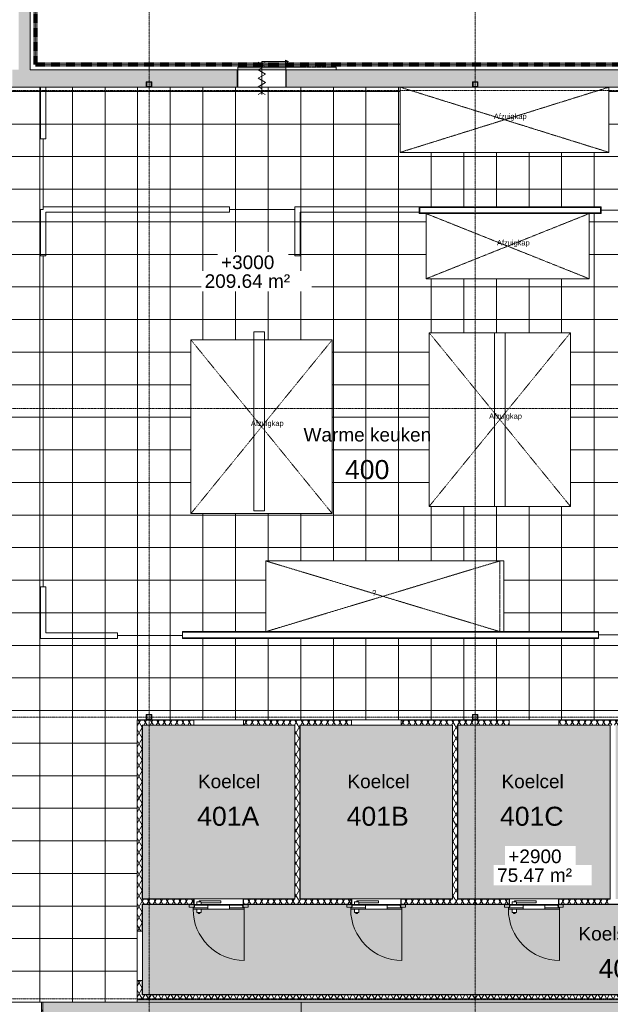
# Model space of a CAD drawing. Header units: millimetres. Extents: x 1158 to 98602, y 910 to 113498.
# Tile 16 of 30: x 54502 to 65366, y 59302 to 77434. Entities that reach past the tile are written whole.
import ezdxf

# ---------------------------------------------------------------- set-up
doc = ezdxf.new("R2010")
doc.units = ezdxf.units.MM
for name, pattern in [('Afbreeklijn', [9, 5, -2, 0, -2]), ('ARC Dash', [4, 2, -2]), ('ARC Grid Line', [22.225, 12.7, -3.175, 3.175, -3.175])]:
    doc.linetypes.add(name, pattern=pattern)
for name, color, linetype, lineweight in [('A--A2__Ruwbouw', 8, 'Continuous', 9), ('A--A45__Plafondafwerkingen', 8, 'Continuous', 15), ('A--L$01A__Algemeen', 7, 'Continuous', 9), ('A--L$07A__Stramien', 1, 'Continuous', 13), ('A--L22__Binnenwanden', 2, 'Continuous', 9), ('A--L28__Hoofddraagconstructies', 3, 'Continuous', 9), ('A--L3__Afbouw', 2, 'Continuous', 9), ('A--L45__Plafondafwerkingen', 1, 'Continuous', 9), ('A--L82__LosseGebruikersInvent', 1, 'Continuous', 9), ('A--LD30__DetailPenMiddel', 3, 'Continuous', 9), ('A--LR9__AlgVoorz', 7, 'Continuous', 9), ('A--T$01A__Algemeen', 1, 'Continuous', 9), ('A--T45__Plafondafwerkingen', 1, 'Continuous', 13), ('A--TR9__AlgVoorz', 1, 'Continuous', 13)]:
    doc.layers.add(name, color=color, linetype=linetype, lineweight=lineweight)
doc.styles.add('Arial', font='arial.ttf', dxfattribs={"height": 350})
doc.styles.add('Arial_1', font='arial.ttf', dxfattribs={"height": 250})
doc.styles.add('Arial_3', font='arial.ttf', dxfattribs={"width": 0.9, "height": 100})
pattern_1 = [(300, (22463.35, 0), (-86.60254, -50), []), (240, (22463.35, 0), (-86.60254, 50), [])]
pattern_2 = [(300, (22463.35, 0), (-86.60254, -50), []), (240, (22463.35, 0), (-86.60254, 50), [])]

# ---------------------------------------------------------------- blocks, each defined once
blk = doc.blocks.new('28_11_ARC_stalen_kolom - SHS100x10-2062905-DO-Begane grond - nieuwe situatie - plafond')
at = {"layer": 'A--L28__Hoofddraagconstructies'}
h = blk.add_hatch(color=9, dxfattribs=at)
h.paths.add_polyline_path([(-50, -50), (50, -50), (50, 50), (-50, 50)])
h.paths.add_polyline_path([(-40, -40), (-40, 40), (40, 40), (40, -40)])
for p, q in [((-50, 50), (50, 50)), ((-50, -50), (-50, 50)), ((40, 40), (-40, 40)), ((-40, 40), (-40, -40)), ((40, -40), (40, 40)), ((50, 50), (50, -50)), ((50, -50), (-50, -50)), ((-40, -40), (40, -40))]:
    blk.add_line(p, q, dxfattribs=at)
blk = doc.blocks.new('28_11_ARC_stalen_kolom - SHS100x10-1707562-DO-Begane grond - nieuwe situatie - plafond')
at = {"layer": 'A--L28__Hoofddraagconstructies'}
h = blk.add_hatch(color=9, dxfattribs=at)
h.paths.add_polyline_path([(-50, -50), (50, -50), (50, 50), (-50, 50)])
h.paths.add_polyline_path([(40, -40), (-40, -40), (-40, 40), (40, 40)])
for p, q in [((-50, 50), (50, 50)), ((-50, -50), (-50, 50)), ((40, 40), (-40, 40)), ((-40, 40), (-40, -40)), ((40, -40), (40, 40)), ((50, 50), (50, -50)), ((50, -50), (-50, -50)), ((-40, -40), (40, -40))]:
    blk.add_line(p, q, dxfattribs=at)
blk = doc.blocks.new('32_DO_WB_MFX3 - Metaflex_fl-MK--_2000x900_3sc-V16-DO-Begane grond - nieuwe situatie - plafond')
at = {"layer": 'A--L3__Afbouw'}
for p, q in [((-470, 1080), (-470, 140)), ((320, 200), (320, 140)), ((325, 200), (320, 200)), ((400, 200), (320, 200)), ((400, 200), (395, 200)), ((400, 140), (400, 200)), ((-540, 55), (-540, 100)), ((-540, 100), (-450, 100)), ((-450, 55), (-540, 55)), ((-500, 50), (-500, 55)), ((-500, 55), (-450, 55)), ((-455, 50), (-500, 50)), ((-455, -50), (-455, 50)), ((-450, 100), (-450, 55)), ((-450, 55), (-450, -55)), ((200, 140), (-200, 140)), ((320, 22), (-40, 22)), ((-40, 22), (-40, 21)), ((-40, 22), (-40, -18)), ((320, 140), (400, 140)), ((320, 140), (325, 140)), ((320, 62), (320, 22)), ((325, 62), (320, 62)), ((358, 62), (320, 62)), ((325, 2), (400, 2)), ((400, 62), (360, 62)), ((360, -18), (360, 2)), ((360, -2), (360, 2)), ((395, 140), (400, 140)), ((400, 62), (395, 62)), ((396, 2), (400, 2)), ((400, 2), (400, 62)), ((450, 55), (450, 100)), ((450, 100), (540, 100)), ((540, 55), (450, 55)), ((450, -55), (450, 55)), ((450, 55), (500, 55)), ((500, 50), (455, 50)), ((455, 50), (455, -50)), ((500, 55), (500, 50)), ((540, 100), (540, 55)), ((-500, -55), (-500, -50)), ((-500, -50), (-455, -50)), ((-450, -55), (-500, -55)), ((-40, -18), (360, -18)), ((360, -18), (360, -17)), ((500, -55), (450, -55)), ((455, -50), (500, -50)), ((500, -50), (500, -55))]:
    blk.add_line(p, q, dxfattribs=at)
at = {"layer": 'A--L3__Afbouw', "lineweight": 15}
for p, q in [((-470, 138), (-470, 140)), ((-470, 140), (-200, 140)), ((-470, 110), (-470, 138)), ((-470, 138), (-200, 138)), ((-200, 138), (-470, 138)), ((-200, 110), (-470, 110)), ((-435, 62), (-450, 110)), ((-450, 110), (-200, 110)), ((-200, 62), (-435, 62)), ((-200, 140), (-200, 138)), ((-200, 62), (-200, 138)), ((-200, 138), (200, 138)), ((-200, 138), (-200, 110)), ((-200, 110), (-200, 62)), ((200, 62), (-200, 62)), ((200, 138), (200, 140)), ((200, 140), (325, 140)), ((200, 138), (200, 62)), ((200, 110), (200, 138)), ((200, 138), (470, 138)), ((470, 138), (200, 138)), ((200, 62), (200, 110)), ((200, 110), (450, 110)), ((470, 110), (200, 110)), ((325, 62), (200, 62)), ((395, 140), (470, 140)), ((435, 62), (395, 62)), ((450, 110), (435, 62)), ((470, 140), (470, 138)), ((470, 138), (470, 110))]:
    blk.add_line(p, q, dxfattribs=at)
at = {"layer": 'A--L3__Afbouw'}
for centre, radius, start, end in [((-470, 140), 940, 360, 90), ((360, 200), 20, 0, 180)]:
    blk.add_arc(centre, radius, start, end, dxfattribs=at)
blk.add_open_spline([(320, 22), (320, 22), (320, 22), (320, 21)], degree=3, dxfattribs=at)
blk.add_open_spline([(325, 2), (325, 4), (325, 7), (324, 11), (323, 15), (322, 18), (320, 21), (320, 22), (320, 22)], degree=3, knots=[0, 0, 0, 0, 0.142857, 0.285714, 0.428571, 0.571429, 0.785714, 1, 1, 1, 1], dxfattribs=at)
blk = doc.blocks.new('32_DO_WB_MFX3 - Metaflex_fl-MK--_2000x900_3sc-V15-DO-Begane grond - nieuwe situatie - plafond')
at = {"layer": 'A--L3__Afbouw'}
for p, q in [((-470, 1080), (-470, 140)), ((320, 200), (320, 140)), ((325, 200), (320, 200)), ((400, 200), (320, 200)), ((400, 200), (395, 200)), ((400, 140), (400, 200)), ((-540, 55), (-540, 100)), ((-540, 100), (-450, 100)), ((-450, 55), (-540, 55)), ((-500, 50), (-500, 55)), ((-500, 55), (-450, 55)), ((-455, 50), (-500, 50)), ((-455, -50), (-455, 50)), ((-450, 100), (-450, 55)), ((-450, 55), (-450, -55)), ((200, 140), (-200, 140)), ((320, 22), (-40, 22)), ((-40, 22), (-40, 21)), ((-40, 22), (-40, -18)), ((320, 140), (400, 140)), ((320, 140), (325, 140)), ((320, 62), (320, 22)), ((325, 62), (320, 62)), ((400, 62), (320, 62)), ((325, 2), (400, 2)), ((360, -18), (360, 2)), ((360, -2), (360, 2)), ((395, 140), (400, 140)), ((400, 62), (395, 62)), ((396, 2), (400, 2)), ((400, 2), (400, 62)), ((450, 55), (450, 100)), ((450, 100), (540, 100)), ((540, 55), (450, 55)), ((450, -55), (450, 55)), ((450, 55), (500, 55)), ((500, 50), (455, 50)), ((455, 50), (455, -50)), ((500, 55), (500, 50)), ((540, 100), (540, 55)), ((-500, -55), (-500, -50)), ((-500, -50), (-455, -50)), ((-450, -55), (-500, -55)), ((-40, -18), (360, -18)), ((360, -18), (360, -17)), ((500, -55), (450, -55)), ((455, -50), (500, -50)), ((500, -50), (500, -55))]:
    blk.add_line(p, q, dxfattribs=at)
at = {"layer": 'A--L3__Afbouw', "lineweight": 15}
for p, q in [((-470, 138), (-470, 140)), ((-470, 140), (-200, 140)), ((-470, 110), (-470, 138)), ((-470, 138), (-200, 138)), ((-200, 138), (-470, 138)), ((-200, 110), (-470, 110)), ((-435, 62), (-450, 110)), ((-450, 110), (-200, 110)), ((-200, 62), (-435, 62)), ((-200, 140), (-200, 138)), ((-200, 62), (-200, 138)), ((-200, 138), (200, 138)), ((-200, 138), (-200, 110)), ((-200, 110), (-200, 62)), ((200, 62), (-200, 62)), ((200, 138), (200, 140)), ((200, 140), (325, 140)), ((200, 138), (200, 62)), ((200, 110), (200, 138)), ((200, 138), (470, 138)), ((470, 138), (200, 138)), ((200, 62), (200, 110)), ((200, 110), (450, 110)), ((470, 110), (200, 110)), ((325, 62), (200, 62)), ((395, 140), (470, 140)), ((435, 62), (395, 62)), ((450, 110), (435, 62)), ((470, 140), (470, 138)), ((470, 138), (470, 110))]:
    blk.add_line(p, q, dxfattribs=at)
at = {"layer": 'A--L3__Afbouw'}
for centre, radius, start, end in [((-470, 140), 940, 360, 90), ((360, 200), 20, 0, 180)]:
    blk.add_arc(centre, radius, start, end, dxfattribs=at)
blk.add_open_spline([(320, 22), (320, 22), (320, 22), (320, 21)], degree=3, dxfattribs=at)
blk.add_open_spline([(325, 2), (325, 4), (325, 7), (324, 11), (323, 15), (322, 18), (320, 21), (320, 22), (320, 22)], degree=3, knots=[0, 0, 0, 0, 0.142857, 0.285714, 0.428571, 0.571429, 0.785714, 1, 1, 1, 1], dxfattribs=at)
blk = doc.blocks.new('32_DO_WB_MFX3 - Metaflex_fl-MK--_2000x900_3sc-V17-DO-Begane grond - nieuwe situatie - plafond')
at = {"layer": 'A--L3__Afbouw'}
for p, q in [((-470, 1080), (-470, 140)), ((320, 200), (320, 140)), ((325, 200), (320, 200)), ((400, 200), (320, 200)), ((400, 200), (395, 200)), ((400, 140), (400, 200)), ((-540, 55), (-540, 100)), ((-540, 100), (-450, 100)), ((-450, 55), (-540, 55)), ((-500, 50), (-500, 55)), ((-500, 55), (-450, 55)), ((-455, 50), (-500, 50)), ((-455, -50), (-455, 50)), ((-450, 100), (-450, 55)), ((-450, 55), (-450, -55)), ((200, 140), (-200, 140)), ((320, 22), (-40, 22)), ((-40, 22), (-40, 21)), ((-40, 22), (-40, -18)), ((320, 140), (400, 140)), ((320, 140), (325, 140)), ((320, 62), (320, 22)), ((325, 62), (320, 62)), ((395, 62), (320, 62)), ((325, 2), (400, 2)), ((360, -18), (360, 2)), ((360, -2), (360, 2)), ((395, 140), (400, 140)), ((400, 62), (396, 62)), ((400, 62), (396, 62)), ((396, 2), (400, 2)), ((400, 2), (400, 62)), ((450, 55), (450, 100)), ((450, 100), (540, 100)), ((540, 55), (450, 55)), ((450, -55), (450, 55)), ((450, 55), (500, 55)), ((500, 50), (455, 50)), ((455, 50), (455, -50)), ((500, 55), (500, 50)), ((540, 100), (540, 55)), ((-500, -55), (-500, -50)), ((-500, -50), (-455, -50)), ((-450, -55), (-500, -55)), ((-40, -18), (360, -18)), ((360, -18), (360, -17)), ((500, -55), (450, -55)), ((455, -50), (500, -50)), ((500, -50), (500, -55))]:
    blk.add_line(p, q, dxfattribs=at)
at = {"layer": 'A--L3__Afbouw', "lineweight": 15}
for p, q in [((-470, 138), (-470, 140)), ((-470, 140), (-200, 140)), ((-470, 110), (-470, 138)), ((-470, 138), (-200, 138)), ((-200, 138), (-470, 138)), ((-200, 110), (-470, 110)), ((-435, 62), (-450, 110)), ((-450, 110), (-200, 110)), ((-200, 62), (-435, 62)), ((-200, 140), (-200, 138)), ((-200, 62), (-200, 138)), ((-200, 138), (200, 138)), ((-200, 138), (-200, 110)), ((-200, 110), (-200, 62)), ((200, 62), (-200, 62)), ((200, 138), (200, 140)), ((200, 140), (325, 140)), ((200, 138), (200, 62)), ((200, 110), (200, 138)), ((200, 138), (470, 138)), ((470, 138), (200, 138)), ((200, 62), (200, 110)), ((200, 110), (450, 110)), ((470, 110), (200, 110)), ((325, 62), (200, 62)), ((396, 140), (470, 140)), ((435, 62), (396, 62)), ((450, 110), (435, 62)), ((470, 140), (470, 138)), ((470, 138), (470, 110))]:
    blk.add_line(p, q, dxfattribs=at)
at = {"layer": 'A--L3__Afbouw'}
for centre, radius, start, end in [((-470, 140), 940, 360, 90), ((360, 200), 20, 0, 180)]:
    blk.add_arc(centre, radius, start, end, dxfattribs=at)
blk.add_open_spline([(320, 22), (320, 22), (320, 22), (320, 21)], degree=3, dxfattribs=at)
blk.add_open_spline([(325, 2), (325, 4), (325, 7), (324, 11), (323, 15), (322, 18), (320, 21), (320, 22), (320, 22)], degree=3, knots=[0, 0, 0, 0, 0.142857, 0.285714, 0.428571, 0.571429, 0.785714, 1, 1, 1, 1], dxfattribs=at)
blk = doc.blocks.new('32_DO_WB_vo Schuifdeur - vo-2245505-DO-Begane grond - nieuwe situatie - plafond')
at = {"layer": 'A--L3__Afbouw'}
blk.add_hatch(color=10, dxfattribs=at).paths.add_polyline_path([(560, 160), (560, 210), (-320, 210), (-320, 160)])
h = blk.add_hatch(color=10, dxfattribs=at)
h.paths.add_polyline_path([(-320, -160), (-320, 160), (-330, 160), (-330, -160)])
h.paths.add_polyline_path([(570, -160), (570, 160), (560, 160), (560, -160)])
at = {"layer": 'A--L$01A__Algemeen'}
for p, q in [((120, 197), (52, 158)), ((57, 229), (183, 303)), ((57, 303), (183, 229)), ((120, 310), (610, 310)), ((120, 210), (120, 310)), ((120, 303), (120, -297)), ((120, 303), (120, -297)), ((120, 303), (120, -297)), ((558, 340), (610, 310)), ((558, 280), (558, 340)), ((610, 310), (558, 280)), ((52, 158), (187, 80)), ((187, 80), (52, 3)), ((52, 3), (187, -75)), ((187, -75), (52, -153)), ((52, -153), (120, -192)), ((57, -224), (183, -297)), ((57, -297), (183, -224))]:
    blk.add_line(p, q, dxfattribs=at)
at = {"layer": 'A--L3__Afbouw'}
for p, q in [((-320, 210), (560, 210)), ((-320, 160), (-320, 210)), ((560, 210), (560, 160)), ((-330, 160), (-320, 160)), ((560, 160), (-320, 160)), ((-320, 160), (-320, -160)), ((560, -160), (560, 160)), ((560, 160), (570, 160)), ((-320, -160), (-330, -160)), ((-320, -160), (560, -160)), ((570, -160), (560, -160))]:
    blk.add_line(p, q, dxfattribs=at)
at = {"layer": 'A--L3__Afbouw', "linetype": 'ARC Dash', "lineweight": 15}
for p, q in [((560, 160), (560, 210)), ((560, 210), (1490, 210)), ((1490, 210), (1490, 160)), ((1490, 160), (560, 160))]:
    blk.add_line(p, q, dxfattribs=at)
blk = doc.blocks.new('83_FU_FB_Afzuigkap - 3840x1200-2448742-DO-Begane grond - nieuwe situatie - plafond')
at = {"layer": 'A--L82__LosseGebruikersInvent', "linetype": 'ARC Dash'}
for p, q in [((-1920, -600), (1920, 600)), ((-1920, 600), (1920, -600)), ((-1920, -600), (-1920, 600)), ((-1920, 600), (1920, 600)), ((1920, 600), (1920, -600)), ((1920, -600), (-1920, -600))]:
    blk.add_line(p, q, dxfattribs=at)
blk = doc.blocks.new('83_FU_FB_Afzuigkap - 3200x2600-2588461-DO-Begane grond - nieuwe situatie - plafond')
at = {"layer": 'A--L82__LosseGebruikersInvent', "linetype": 'ARC Dash'}
for p, q in [((-1600, -1300), (1600, 1300)), ((-1600, 1300), (1600, -1300)), ((-1600, -1300), (-1600, 1300)), ((-1600, 1300), (1600, 1300)), ((1600, 1300), (1600, -1300)), ((1600, -1300), (-1600, -1300))]:
    blk.add_line(p, q, dxfattribs=at)
blk = doc.blocks.new('83_FU_FB_Afzuigkap - 3000x1200-2588633-DO-Begane grond - nieuwe situatie - plafond')
at = {"layer": 'A--L82__LosseGebruikersInvent', "linetype": 'ARC Dash'}
for p, q in [((-1500, -600), (1500, 600)), ((-1500, 600), (1500, -600)), ((-1500, -600), (-1500, 600)), ((-1500, 600), (1500, 600)), ((1500, 600), (1500, -600)), ((1500, -600), (-1500, -600))]:
    blk.add_line(p, q, dxfattribs=at)
blk = doc.blocks.new('83_FU_FB_Afzuigkap - 4300x1300-2686563-DO-Begane grond - nieuwe situatie - plafond')
at = {"layer": 'A--L82__LosseGebruikersInvent', "linetype": 'ARC Dash'}
for p, q in [((-2150, -650), (2150, 650)), ((-2150, 650), (2150, -650)), ((-2150, -650), (-2150, 650)), ((-2150, 650), (2150, 650)), ((2150, 650), (2150, -650)), ((2150, -650), (-2150, -650))]:
    blk.add_line(p, q, dxfattribs=at)

msp = doc.modelspace()

# ---------------------------------------------------------------- hatches: boundary and pattern name
at = {"layer": 'A--A2__Ruwbouw'}
h = msp.add_hatch(color=10, dxfattribs=at)
h.paths.add_polyline_path([(54485.6, 76511.4), (54695.6, 76511.4), (54695.6, 78536.4), (54485.6, 78536.4), (54485.6, 77105.6)])
h.paths.add_polyline_path([(54485.6, 79546.4), (54695.6, 79546.4), (54695.6, 86431.7), (54485.6, 86418.3), (54485.6, 86203.7)])
h = msp.add_hatch(color=10, dxfattribs=at)
h.paths.add_polyline_path([(58504.6, 76191.4), (58504.6, 76511.4), (54364.1, 76511.4), (54364.1, 76191.4), (56830.6, 76191.4), (56830.6, 76291.4), (56930.6, 76291.4), (56930.6, 76191.4)])
h.paths.add_polyline_path([(75036.6, 76191.4), (75036.6, 76511.4), (73946.6, 76511.4), (73946.6, 76191.4), (74845.6, 76191.4), (74845.6, 76291.4), (74945.6, 76291.4), (74945.6, 76191.4)])
h.paths.add_polyline_path([(59404.6, 76191.4), (62830.6, 76193.2), (62830.6, 76291.4), (62930.6, 76291.4), (62930.6, 76191.4), (68830.6, 76196.3), (68830.6, 76291.4), (68930.6, 76291.4), (68930.6, 76191.4), (73046.6, 76191.4), (73046.6, 76511.4), (70271.6, 76511.4), (70271.6, 76196.4), (69171.6, 76201.4), (69171.6, 76511.4), (59404.6, 76511.4)])
h.paths.add_polyline_path([(53464.1, 76191.4), (53464.1, 76511.4), (46474.6, 76511.4), (46474.6, 76191.4), (50830.6, 76191.4), (50830.6, 76291.4), (50930.6, 76291.4), (50930.6, 76191.4), (52937.6, 76191.4)])
h.paths.add_polyline_path([(45574.6, 76191.4), (45574.6, 76511.4), (44815.6, 76511.4), (44815.6, 76291.4), (44915.6, 76291.4), (44915.6, 76191.4)])
h.paths.add_polyline_path([(56920.6, 76201.4), (56920.6, 76281.4), (56840.6, 76281.4), (56840.6, 76201.4)])
h.paths.add_polyline_path([(50840.6, 76201.4), (50920.6, 76201.4), (50920.6, 76281.4), (50840.6, 76281.4)])
h.paths.add_polyline_path([(62920.6, 76201.4), (62920.6, 76281.4), (62840.6, 76281.4), (62840.6, 76201.4)])
h.paths.add_polyline_path([(74855.6, 76201.4), (74935.6, 76201.4), (74935.6, 76281.4), (74855.6, 76281.4)])
h.paths.add_polyline_path([(44839.3, 76201.4), (44905.6, 76201.4), (44905.6, 76281.4), (44825.6, 76281.4), (44825.6, 76201.4)])
h.paths.add_polyline_path([(68840.6, 76201.4), (68920.6, 76204.5), (68920.6, 76281.4), (68840.6, 76281.4), (68840.6, 76207.1)])
h = msp.add_hatch(dxfattribs=at)
h.set_pattern_fill('FP_14', color=256, angle=-60, style=0, pattern_type=2)
h.set_pattern_definition(pattern_1)
h.paths.add_polyline_path([(57298.9, 64445.4), (57706.6, 64445.4), (57706.6, 64537.4), (56665.6, 64537.4), (56665.6, 64445.4), (56757.6, 64445.4)])
h.paths.add_polyline_path([(65237.6, 64445.4), (65237.6, 64537.4), (64416.6, 64537.4), (64416.6, 64445.4), (64770.9, 64445.4)])
h.paths.add_polyline_path([(58616.6, 64445.4), (60606.6, 64445.4), (60606.6, 64537.4), (58616.6, 64537.4)])
h.paths.add_polyline_path([(63506.6, 64445.4), (63506.6, 64537.4), (61516.6, 64537.4), (61516.6, 64445.4), (62557.6, 64445.4)])
h = msp.add_hatch(dxfattribs=at)
h.set_pattern_fill('FP_14', color=256, angle=-60, style=0, pattern_type=2)
h.set_pattern_definition(pattern_2)
h.paths.add_polyline_path([(56665.6, 59477.4), (56757.6, 59481.4), (56757.6, 59740.9), (56665.6, 59740.9), (56665.6, 59481.4)])
h.paths.add_polyline_path([(56757.6, 60650.9), (56757.6, 64445.4), (56665.6, 64441.4), (56665.6, 60650.9)])
h = msp.add_hatch(dxfattribs=at)
h.set_pattern_fill('FP_14', color=256, angle=-60, style=0, pattern_type=2)
h.set_pattern_definition(pattern_1)
h.paths.add_polyline_path([(59657.6, 61237.4), (59657.6, 64445.4), (59565.6, 64441.4), (59565.6, 61237.4)])
h = msp.add_hatch(dxfattribs=at)
h.set_pattern_fill('FP_14', color=256, angle=-60, style=0, pattern_type=2)
h.set_pattern_definition(pattern_1)
h.paths.add_polyline_path([(65237.6, 64441.4), (65237.6, 64445.4), (64770.9, 64441.4)])
h.paths.add_polyline_path([(63506.6, 64441.4), (63506.6, 64445.4), (62561.6, 64441.4)])
h.paths.add_polyline_path([(62461.6, 64441.4), (62465.6, 64445.4), (61516.6, 64441.4)])
h = msp.add_hatch(dxfattribs=at)
h.set_pattern_fill('FP_14', color=256, angle=-60, style=0, pattern_type=2)
h.set_pattern_definition(pattern_1)
h.paths.add_polyline_path([(62465.6, 61237.4), (62557.6, 61241.4), (62557.6, 64445.4), (62465.6, 64441.4), (62465.6, 61241.4)])
h = msp.add_hatch(dxfattribs=at)
h.set_pattern_fill('FP_14', color=256, angle=-60, style=0, pattern_type=2)
h.set_pattern_definition([(300, (22463.35, 0), (-86.60254, -50), []), (240, (22463.35, 0), (-86.60254, 50), [])])
h.paths.add_polyline_path([(65365.6, 64445.4), (66406.6, 64445.4), (66406.6, 64537.4), (65237.6, 64537.4), (65237.6, 64445.4)])
h.paths.add_polyline_path([(67316.6, 64445.4), (69306.6, 64445.4), (69306.6, 64537.4), (67316.6, 64537.4)])
h.paths.add_polyline_path([(71261.6, 64445.4), (71261.6, 64537.4), (70216.6, 64537.4), (70216.6, 64445.4), (70374.9, 64445.4)])
h = msp.add_hatch(dxfattribs=at)
h.set_pattern_fill('FP_14', color=256, angle=-60, style=0, pattern_type=2)
h.set_pattern_definition(pattern_2)
h.paths.add_polyline_path([(56757.6, 59481.4), (56761.6, 59481.4), (56757.6, 59740.9)])
h.paths.add_polyline_path([(56757.6, 61237.4), (56761.6, 61241.4), (56757.6, 63458.6)])
h = msp.add_hatch(dxfattribs=at)
h.set_pattern_fill('FP_14', color=256, angle=-60, style=0, pattern_type=2)
h.set_pattern_definition(pattern_1)
h.paths.add_polyline_path([(56757.6, 61145.4), (57706.6, 61145.4), (57702.6, 61237.4), (56757.6, 61237.4), (56757.6, 61184.1)])
h.paths.add_polyline_path([(58620.6, 61145.4), (60606.6, 61145.4), (60602.6, 61237.4), (58616.6, 61237.4), (58616.6, 61145.4)])
h.paths.add_polyline_path([(65365.6, 61145.4), (65361.6, 61237.4), (64416.6, 61237.4), (64420.6, 61145.4), (65361.6, 61145.4)])
h.paths.add_polyline_path([(61520.6, 61145.4), (63506.6, 61145.4), (63502.6, 61237.4), (61516.6, 61237.4), (61516.6, 61145.4)])
h = msp.add_hatch(dxfattribs=at)
h.set_pattern_fill('FP_14', color=256, angle=-60, style=0, pattern_type=2)
h.set_pattern_definition(pattern_1)
h.paths.add_polyline_path([(65361.6, 61141.4), (65361.6, 61145.4), (64770.9, 61141.4)])
h.paths.add_polyline_path([(63506.6, 61141.4), (63506.6, 61145.4), (63406.6, 61141.4)])
h = msp.add_hatch(dxfattribs=at)
h.set_pattern_fill('FP_14', color=256, angle=-60, style=0, pattern_type=2)
h.set_pattern_definition([(300, (22463.35, 0), (-86.60254, -50), []), (240, (22463.35, 0), (-86.60254, 50), [])])
h.paths.add_polyline_path([(71161.6, 59385.4), (71165.6, 59385.4), (71161.6, 59477.4), (56665.6, 59477.4), (56665.6, 59385.4), (70374.9, 59385.4)])
h = msp.add_hatch(dxfattribs=at)
h.set_pattern_fill('FP_16', color=256, angle=-45, style=0, pattern_type=2)
h.set_pattern_definition([(315, (22463.35, 0), (-84.85281, -84.85281), [])])
h.paths.add_polyline_path([(54927.6, 59131.4), (54927.6, 59341.4), (54905.1, 59341.4), (54905.1, 59131.4)])
h.paths.add_polyline_path([(52937.6, 59131.4), (52970.1, 59131.4), (52970.1, 59341.4), (52937.6, 59341.4)])
for points in [[(54937.6, 59131.4), (54937.6, 59341.4), (54927.6, 59341.4), (54927.6, 59131.4)], [(57298.9, 59131.4), (59682.6, 59131.4), (59682.6, 59341.4), (55037.6, 59341.4), (55037.6, 59131.4), (55430.9, 59131.4)], [(66638.9, 59131.4), (67097.6, 59131.4), (67097.6, 59341.4), (59682.6, 59341.4), (59682.6, 59131.4), (66516.6, 59131.4)]]:
    msp.add_hatch(color=10, dxfattribs=at).paths.add_polyline_path(points)
h = msp.add_hatch(color=10, dxfattribs=at)
h.paths.add_polyline_path([(54937.6, 55114.4), (55037.6, 55114.4), (55037.6, 56655.4), (54937.6, 56655.4)])
h.paths.add_polyline_path([(55037.6, 58455.4), (55037.6, 59341.4), (54937.6, 59341.4), (54937.6, 58455.4)])
at = {"layer": 'A--A45__Plafondafwerkingen'}
h = msp.add_hatch(dxfattribs=at)
h.set_pattern_fill('FP_28', color=254, style=0, pattern_type=2)
h.set_pattern_definition([(0, (61470.86, 67711.44), (0, -600), []), (270, (61470.86, 67711.44), (-600, -4e-14), [])])
h.paths.add_polyline_path([(71186.6, 66040.9), (71201.6, 66030.9), (71201.6, 66040.9)])
h.paths.add_polyline_path([(71072, 74595.1), (71072, 74505.1), (71027, 74505.1), (71027, 74595.1), (71065, 74595.1)])
h.paths.add_polyline_path([(71072, 75495.1), (71027, 75495.1), (71027, 75585.1), (71072, 75585.1), (71072, 75500.1)])
h.paths.add_polyline_path([(49737.6, 59341.4), (56661.6, 59341.4), (56665.6, 64541.4), (56830.6, 64541.4), (56830.6, 64641.4), (56930.6, 64641.4), (56930.6, 64541.4), (62829.3, 64541.4), (62829.3, 64641.4), (62929.3, 64641.4), (62929.3, 64541.4), (68830.6, 64541.4), (68830.6, 64641.4), (68930.6, 64641.4), (68930.6, 64541.4), (71201.6, 64541.4), (71201.2, 64950.7), (71186.6, 64940.9), (71186.6, 64990.9), (71201.6, 64990.9), (71201.6, 65990.9), (71186.6, 65990.9), (71186.6, 66040.9), (68675, 66040.9), (68675, 66165.9), (69804.1, 66165.9), (69804.1, 70510.4), (68804.1, 70510.4), (68804.1, 71510.4), (69804.1, 71510.4), (69804.1, 73863.4), (68679.3, 73867.8), (68687.5, 73875.9), (68675, 73876.1), (68675, 73975.9), (68687.5, 73975.9), (68675, 73988.4), (69989, 73988.5), (69984.4, 74003.4), (70029.1, 74003.4), (70029.1, 73988.4), (71029.1, 73988.4), (71029.1, 74003.4), (71077, 74003.4), (71075.3, 75370.4), (71065, 75370.2), (71065, 74610.1), (71017, 74590.1), (71017, 74575.1), (70987, 74575.1), (70987, 75370.5), (70927, 75376.8), (70927, 75385.1), (70907, 75405.1), (70927, 75433.4), (70927, 75439.8), (70987, 75439.8), (70989, 75515.1), (71017, 75515.1), (71017, 75495.1), (71065, 75480.1), (71065, 75439.8), (71077, 75440.7), (71077, 76191.4), (65341, 76191.4), (65341, 74991.4), (61501, 74991.4), (61501, 76191.4), (52937.6, 76184.6), (52937.9, 75790.2), (52952.6, 75799.9), (52952.6, 75764.9), (52937.6, 75764.9), (52937.6, 74734.9), (52952.6, 74734.9), (52952.6, 74699.9), (52937.6, 74709.9), (52938.6, 69990.6), (52952.6, 69999.9), (52952.6, 69964.9), (52937.6, 69964.9), (52937.6, 68934.9), (52952.6, 68934.9), (52952.6, 68899.9), (52937.6, 68909.9), (52937.6, 64279.6), (48223.1, 64279.6), (48223.1, 59341.4), (49527.6, 59341.4)])
h.paths.add_polyline_path([(68840.6, 64551.4), (68920.6, 64551.4), (68920.6, 64631.4), (68840.6, 64631.4)])
h.paths.add_polyline_path([(56840.6, 64551.4), (56920.6, 64551.4), (56920.6, 64631.4), (56840.6, 64631.4), (56840.6, 64573.1)])
h.paths.add_polyline_path([(62919.3, 64551.4), (62919.3, 64631.4), (62839.3, 64631.4), (62839.3, 64551.4)])
h.paths.add_polyline_path([(67475, 66040.9), (66350, 66040.9), (66350, 66165.9), (67350, 66165.9), (67350, 73863.4), (66397.5, 73863.4), (66397.5, 73988.4), (67475, 73988.4), (67475, 66053.4)])
h.paths.add_polyline_path([(61034.9, 66040.9), (57499, 66040.9), (57499, 66165.9), (59032.5, 66165.9), (59032.5, 67465.9), (63409.7, 67465.9), (63409.7, 66165.9), (65150, 66165.9), (65150, 66040.9), (64770.9, 66040.9)])
h.paths.add_polyline_path([(57651.5, 68338.4), (57651.5, 71538.4), (60251.5, 71538.4), (60251.5, 68338.4)])
h.paths.add_polyline_path([(62033.6, 68470.4), (62033.6, 71670.4), (64633.6, 71670.4), (64633.6, 68470.4)])
h.paths.add_polyline_path([(52960.1, 68907.9), (52960.1, 69977.9), (53000.1, 69977.9), (53000.1, 68907.9)])
h.paths.add_polyline_path([(53020.6, 69964.9), (53000.1, 69979.9), (52955.1, 69979.9), (52952.6, 69999.9), (52937.6, 70010.9), (53020.6, 70010.9), (53020.6, 69999.9)])
h.paths.add_polyline_path([(64770.9, 72661.6), (61977.6, 72661.6), (61977.6, 73863.4), (61847.4, 73863.4), (61859.9, 73875.9), (61847.4, 73875.9), (61847.4, 73975.9), (61859.9, 73975.9), (61847.4, 73988.4), (65197.5, 73988.4), (65197.5, 73863.4), (64977.6, 73863.4), (64977.6, 72661.6)])
h.paths.add_polyline_path([(71069.1, 73988.4), (71077, 73988.4), (71077, 74000.3)])
h.paths.add_polyline_path([(53000.1, 74707.9), (52960.1, 74709.9), (52960.1, 75777.9), (53000.1, 75777.9), (53000.1, 74831.1)])
h.paths.add_polyline_path([(53020.6, 75764.9), (53000.1, 75779.9), (52955.1, 75779.9), (52952.6, 75799.9), (52937.6, 75810.9), (53020.6, 75810.9), (53020.6, 75799.9)])
at = {"layer": 'A--L45__Plafondafwerkingen'}
h = msp.add_hatch(color=150, dxfattribs=at)
h.paths.add_polyline_path([(69311.6, 61136.4), (69311.6, 61091.4), (69221.6, 61091.4), (69221.6, 61136.4), (69306.6, 61136.4)])
h.paths.add_polyline_path([(66411.6, 61136.4), (66405.4, 61091.4), (66321.6, 61091.4), (66321.6, 61136.4), (66406.6, 61136.4)])
h.paths.add_polyline_path([(63511.6, 61136.4), (63506.6, 61091.4), (63421.6, 61091.4), (63421.6, 61136.4), (63506.6, 61136.4)])
h.paths.add_polyline_path([(60611.6, 61136.4), (60606.6, 61091.4), (60521.6, 61091.4), (60521.6, 61136.4), (60606.6, 61136.4)])
h.paths.add_polyline_path([(57711.6, 61136.4), (57706.6, 61091.4), (57621.6, 61091.4), (57621.6, 61136.4), (57706.6, 61136.4)])
h.paths.add_polyline_path([(71161.6, 59481.4), (71161.6, 61141.4), (69436.3, 61141.4), (69440.9, 61129.4), (70197.4, 61126.9), (70211.6, 61081.4), (70231.6, 61081.4), (70231.6, 61051.4), (69436.3, 61051.4), (69429.9, 60991.4), (69421.6, 60991.4), (69401.6, 60971.4), (69373.3, 60991.4), (69367, 60991.4), (69367, 61051.4), (69291.6, 61053.4), (69291.6, 61081.4), (69311.6, 61081.4), (69326.6, 61129.4), (69367, 61129.4), (69366.1, 61141.4), (66536.3, 61141.4), (66536.5, 61129.4), (67296.6, 61129.4), (67311.6, 61081.4), (67331.6, 61081.4), (67331.6, 61051.4), (66536.3, 61051.4), (66529.9, 60991.4), (66521.6, 60991.4), (66501.6, 60971.4), (66473.3, 60991.4), (66467, 60991.4), (66467, 61051.4), (66391.6, 61053.4), (66391.6, 61081.4), (66411.6, 61081.4), (66426.6, 61129.4), (66467, 61129.4), (66466.1, 61141.4), (63636.3, 61141.4), (63636.5, 61129.4), (64396.6, 61129.4), (64416.6, 61081.4), (64431.6, 61081.4), (64431.6, 61051.4), (63636.3, 61051.4), (63629.9, 60991.4), (63621.6, 60991.4), (63601.6, 60971.4), (63573.3, 60991.4), (63567, 60991.4), (63567, 61051.4), (63491.6, 61053.4), (63491.6, 61081.4), (63511.6, 61081.4), (63526.6, 61129.4), (63567, 61129.4), (63566.1, 61141.4), (60736.3, 61141.4), (60736.5, 61129.4), (61496.6, 61129.4), (61516.6, 61081.4), (61531.6, 61081.4), (61531.6, 61051.4), (60736.3, 61051.4), (60729.9, 60991.4), (60721.6, 60991.4), (60701.6, 60971.4), (60673.3, 60991.4), (60667, 60996.3), (60667, 61051.4), (60591.6, 61053.4), (60591.6, 61081.4), (60611.6, 61081.4), (60626.6, 61129.4), (60667, 61129.4), (60666.1, 61141.4), (57836.3, 61141.4), (57836.5, 61129.4), (58596.6, 61129.4), (58616.6, 61081.4), (58631.6, 61081.4), (58631.6, 61051.4), (57836.3, 61051.4), (57829.9, 60991.4), (57821.6, 60991.4), (57801.6, 60971.4), (57773.3, 60991.4), (57767, 60991.4), (57765.9, 61051.4), (57691.6, 61053.4), (57691.6, 61081.4), (57711.6, 61081.4), (57726.6, 61129.4), (57767, 61129.4), (57765.9, 61141.4), (56761.6, 61141.4), (56761.6, 59481.4), (70374.9, 59481.4)])
h.paths.add_polyline_path([(58701.6, 61091.4), (58611.6, 61091.4), (58616.6, 61136.4), (58701.6, 61136.4)])
h.paths.add_polyline_path([(61531.6, 61091.4), (61511.6, 61091.4), (61516.6, 61136.4), (61601.6, 61136.4), (61601.6, 61091.4)])
h.paths.add_polyline_path([(64411.6, 61091.4), (64416.6, 61136.4), (64501.6, 61136.4), (64501.6, 61091.4), (64416.6, 61091.4)])
h.paths.add_polyline_path([(67401.6, 61091.4), (67311.6, 61091.4), (67316.6, 61136.4), (67401.6, 61136.4)])
h.paths.add_polyline_path([(70211.6, 61091.4), (70216.6, 61136.4), (70301.6, 61136.4), (70301.6, 61091.4), (70231.6, 61091.4)])
h.paths.add_polyline_path([(71257.6, 61141.4), (71301.6, 61145.4), (71300.6, 64451.4), (71289.1, 64451.4), (71289.1, 64541.4), (71261.6, 64537.4), (71257.6, 61142.4)])
h.paths.add_polyline_path([(62461.6, 61241.4), (62461.6, 64441.4), (59661.6, 64441.4), (59661.6, 61241.4), (61616.6, 61241.4)])
h.paths.add_polyline_path([(68361.6, 61241.4), (71161.6, 61241.4), (71161.6, 64441.4), (68361.6, 64441.4), (68361.6, 61816.8)])
h.paths.add_polyline_path([(68261.6, 61241.4), (68261.6, 64441.4), (65461.6, 64441.4), (65461.6, 61241.4), (67416.6, 61241.4)])
h.paths.add_polyline_path([(59561.6, 61241.4), (59561.6, 64441.4), (56761.6, 64441.4), (56761.6, 61241.4), (59166.9, 61241.4)])
h.paths.add_polyline_path([(62561.6, 61241.4), (65361.6, 61241.4), (65361.6, 64441.4), (62561.6, 64441.4), (62561.6, 63167.5)])

# ---------------------------------------------------------------- linework, layer by layer
at = {"layer": 'A--L$07A__Stramien', "linetype": 'ARC Grid Line'}
for p, q in [((56880.6, 95686.5), (56880.6, 40299.5)), ((62880.6, 95686.5), (62880.6, 40299.5)), ((84886.3, 76131.4), (39730.3, 76131.4)), ((84886.3, 70271.4), (39730.3, 70271.4)), ((84886.3, 64591.4), (39730.3, 64591.4)), ((84886.3, 59401.4), (39730.3, 59401.4))]:
    msp.add_line(p, q, dxfattribs=at)
at = {"layer": 'A--L22__Binnenwanden', "lineweight": 15}
for p, q in [((54695.6, 86431.7), (54695.6, 76511.4)), ((54695.6, 76511.4), (58504.6, 76511.4)), ((58504.6, 76511.4), (58504.6, 76191.4)), ((59404.6, 76191.4), (59404.6, 76511.4)), ((59404.6, 76511.4), (69171.6, 76511.4)), ((56830.6, 76191.4), (54364.1, 76191.4)), ((58504.6, 76191.4), (56930.6, 76191.4)), ((62830.6, 76191.4), (59404.6, 76191.4)), ((68830.6, 76191.4), (62930.6, 76191.4)), ((61847.4, 73863.4), (61847.4, 73988.4)), ((61847.4, 73988.4), (65197.5, 73988.4)), ((65197.5, 73988.4), (65197.5, 73863.4)), ((65197.5, 73863.4), (61847.4, 73863.4)), ((61859.9, 73875.9), (61859.9, 73975.9)), ((61859.9, 73975.9), (65185, 73975.9)), ((61859.9, 73875.9), (65185, 73875.9)), ((65185, 73975.9), (65185, 73875.9)), ((57499, 66165.9), (65150, 66165.9)), ((57499, 66040.9), (57499, 66165.9)), ((65150, 66153.4), (57499, 66153.4)), ((65150, 66053.4), (57499, 66053.4)), ((65150, 66040.9), (57499, 66040.9)), ((65150, 66165.9), (65150, 66040.9)), ((56661.6, 64541.4), (56830.6, 64541.4)), ((56661.6, 60650.9), (56661.6, 64541.4)), ((56665.6, 64537.4), (57706.6, 64537.4)), ((56665.6, 60650.9), (56665.6, 64537.4)), ((56757.6, 64445.4), (57706.6, 64445.4)), ((56757.6, 61237.4), (56757.6, 64445.4)), ((57706.6, 64441.4), (56761.6, 64441.4)), ((56761.6, 64441.4), (56761.6, 61237.4)), ((56930.6, 64541.4), (57706.6, 64541.4)), ((57706.6, 64541.4), (57706.6, 64441.4)), ((58616.6, 64441.4), (58616.6, 64541.4)), ((58616.6, 64541.4), (60606.6, 64541.4)), ((58616.6, 64537.4), (60606.6, 64537.4)), ((58616.6, 64445.4), (59565.6, 64445.4)), ((59561.6, 64441.4), (58616.6, 64441.4)), ((59561.6, 61241.4), (59561.6, 64441.4)), ((59565.6, 64445.4), (59565.6, 61237.4)), ((59657.6, 64445.4), (59657.6, 61237.4)), ((59657.6, 64445.4), (60606.6, 64445.4)), ((60606.6, 64441.4), (59657.6, 64441.4)), ((59661.6, 64441.4), (59661.6, 61241.4)), ((60606.6, 64541.4), (60606.6, 64441.4)), ((61516.6, 64441.4), (61516.6, 64541.4)), ((61516.6, 64541.4), (62829.3, 64541.4)), ((61516.6, 64537.4), (63506.6, 64537.4)), ((61516.6, 64445.4), (62465.6, 64445.4)), ((62461.6, 64441.4), (61516.6, 64441.4)), ((62461.6, 61241.4), (62461.6, 64441.4)), ((62465.6, 64445.4), (62465.6, 61237.4)), ((62557.6, 64445.4), (63506.6, 64445.4)), ((62557.6, 64445.4), (62557.6, 61237.4)), ((63506.6, 64441.4), (62557.6, 64441.4)), ((62561.6, 64441.4), (62561.6, 61241.4)), ((62929.3, 64541.4), (63506.6, 64541.4)), ((63506.6, 64541.4), (63506.6, 64441.4)), ((64416.6, 64441.4), (64416.6, 64541.4)), ((64416.6, 64541.4), (66406.6, 64541.4)), ((64416.6, 64537.4), (66406.6, 64537.4)), ((64416.6, 64445.4), (65365.6, 64445.4)), ((65361.6, 64441.4), (64416.6, 64441.4)), ((65361.6, 61237.4), (65361.6, 64441.4)), ((65365.6, 64445.4), (65365.6, 61237.4)), ((56757.6, 61237.4), (57706.6, 61237.4)), ((56757.6, 61145.4), (57706.6, 61145.4)), ((56757.6, 60650.9), (56757.6, 61145.4)), ((56761.6, 61241.4), (57706.6, 61241.4)), ((57706.6, 61141.4), (56761.6, 61141.4)), ((56761.6, 61141.4), (56761.6, 60650.9)), ((58616.6, 61241.4), (59565.6, 61241.4)), ((58616.6, 61237.4), (59565.6, 61237.4)), ((58616.6, 61145.4), (60606.6, 61145.4)), ((60606.6, 61141.4), (58616.6, 61141.4)), ((59657.6, 61237.4), (60606.6, 61237.4)), ((59661.6, 61241.4), (60606.6, 61241.4)), ((61516.6, 61241.4), (62465.6, 61241.4)), ((61516.6, 61237.4), (62465.6, 61237.4)), ((61516.6, 61145.4), (63506.6, 61145.4)), ((63506.6, 61141.4), (61516.6, 61141.4)), ((62557.6, 61237.4), (63506.6, 61237.4)), ((62561.6, 61241.4), (63506.6, 61241.4)), ((64416.6, 61241.4), (65361.6, 61241.4)), ((64416.6, 61237.4), (65365.6, 61237.4)), ((64416.6, 61145.4), (66406.6, 61145.4)), ((66406.6, 61141.4), (64416.6, 61141.4)), ((56761.6, 60650.9), (56661.6, 60650.9)), ((56661.6, 59381.4), (56661.6, 59740.9)), ((56661.6, 59740.9), (56761.6, 59740.9)), ((56665.6, 59385.4), (56665.6, 59740.9)), ((56757.6, 59477.4), (56757.6, 59740.9)), ((56761.6, 59740.9), (56761.6, 59481.4)), ((71165.6, 59477.4), (56757.6, 59477.4)), ((56761.6, 59481.4), (71161.6, 59481.4)), ((54905.1, 59341.4), (71301.6, 59341.4)), ((54905.1, 59131.4), (54905.1, 59341.4)), ((71261.6, 59381.4), (56661.6, 59381.4)), ((71257.6, 59385.4), (56665.6, 59385.4)), ((59682.6, 58834.7), (59682.6, 59341.4))]:
    msp.add_line(p, q, dxfattribs=at)
at = {"layer": 'A--L22__Binnenwanden'}
for p, q in [((58616.6, 64541.4), (57706.6, 64541.4)), ((57706.6, 64441.4), (58616.6, 64441.4)), ((61516.6, 64541.4), (60606.6, 64541.4)), ((60606.6, 64441.4), (61516.6, 64441.4)), ((64416.6, 64541.4), (63506.6, 64541.4)), ((63506.6, 64441.4), (64416.6, 64441.4)), ((57711.4, 61141.4), (57765.9, 61141.4)), ((58611.6, 61241.4), (57711.6, 61241.4)), ((57835.1, 61141.4), (58611.8, 61141.4)), ((60611.4, 61141.4), (60667.9, 61141.4)), ((61511.6, 61241.4), (60611.6, 61241.4)), ((60735.1, 61141.4), (61511.8, 61141.4)), ((63511.4, 61141.4), (63567.9, 61141.4)), ((64411.6, 61241.4), (63511.6, 61241.4)), ((63635.1, 61141.4), (64411.8, 61141.4)), ((56661.6, 60650.9), (56661.6, 59740.9)), ((56761.6, 59740.9), (56761.6, 60650.9)), ((54905.1, 59341.4), (52970.1, 59341.4)), ((54927.6, 59131.4), (54927.6, 59341.4))]:
    msp.add_line(p, q, dxfattribs=at)
at = {"layer": 'A--L45__Plafondafwerkingen'}
for p, q in [((61501, 76191.4), (61501, 74991.4)), ((65341, 74991.4), (65341, 76191.4)), ((61501, 74991.4), (65341, 74991.4)), ((61977.6, 73863.4), (61977.6, 72661.6)), ((64977.6, 72661.6), (64977.6, 73863.4)), ((61977.6, 72661.6), (64977.6, 72661.6)), ((64633.6, 71670.4), (62033.6, 71670.4)), ((62033.6, 71670.4), (62033.6, 68470.4)), ((64633.6, 68470.4), (64633.6, 71670.4)), ((60251.5, 71538.4), (57651.5, 71538.4)), ((57651.5, 71538.4), (57651.5, 68338.4)), ((60251.5, 68338.4), (60251.5, 71538.4)), ((62033.6, 68470.4), (64633.6, 68470.4)), ((57651.5, 68338.4), (60251.5, 68338.4)), ((63409.7, 67465.9), (59032.5, 67465.9)), ((59032.5, 67465.9), (59032.5, 66165.9)), ((63409.7, 66165.9), (63409.7, 67465.9)), ((56661.6, 59381.4), (56661.6, 59341.4))]:
    msp.add_line(p, q, dxfattribs=at)
at = {"layer": 'A--LD30__DetailPenMiddel', "linetype": 'Afbreeklijn', "lineweight": 100}
for p, q in [((54795.6, 86909), (54795.6, 76611.4)), ((54795.6, 76611.4), (75136.6, 76611.4))]:
    msp.add_line(p, q, dxfattribs=at)
at = {"layer": 'A--LR9__AlgVoorz', "flags": 128}
for points in [[(74976.6, 76511.4), (74976.6, 79246.3), (74774, 79424.9), (73365.2, 80666.9), (75026.6, 82588.4), (75026.6, 89821.6), (73240.5, 87798.5), (73067.3, 87602.2), (72805.8, 87585.6), (54695.6, 86431.7), (54695.6, 76511.4)], [(71077, 76191.4), (54983.4, 76191.4), (54983.4, 75238.6), (54933.4, 75238.6), (54933.4, 73988.4), (58362.7, 73988.4), (58362.7, 73938.4), (59561.1, 73938.4), (59562.7, 73938.4), (59562.7, 73988.4), (59612.7, 73988.4), (61847.4, 73988.4), (65197.5, 73988.4), (65197.5, 73925.9), (66397.5, 73925.9), (66397.5, 73988.4), (67412.5, 73988.4), (67412.5, 73938.4), (67565.5, 73938.4), (68466.6, 73938.4), (68675, 73988.4), (69866.6, 73988.4), (71077, 73988.4)], [(58807.5, 71688.4), (59007.5, 71688.4), (59007.5, 68388.4), (58807.5, 68388.4)], [(63233.6, 71670.4), (63433.6, 71670.4), (63433.6, 68470.4), (63233.6, 68470.4)], [(59561.6, 61241.4), (59561.6, 64441.4), (56761.6, 64441.4), (56761.6, 61241.4)], [(59661.6, 64441.4), (59661.6, 61241.4), (62461.6, 61241.4), (62461.6, 64441.4)], [(62561.6, 61241.4), (65361.6, 61241.4), (65361.6, 64441.4), (65237.6, 64441.4), (62561.6, 64441.4)], [(59611.6, 61141.4), (56761.6, 61141.4), (56761.6, 59481.4), (71161.6, 59481.4), (71161.6, 61141.4), (68311.6, 61141.4), (65411.6, 61141.4), (62511.6, 61141.4)]]:
    msp.add_lwpolyline(points, close=True, dxfattribs=at)
for points in [[(66350, 66103.4), (65150, 66103.4), (65150, 66040.9), (57499, 66040.9), (57499, 66090.9), (56299, 66090.9), (56299, 66040.9), (54883.4, 66040.9), (54883.4, 66990.9), (54933.4, 66990.9), (54933.4, 73088.4), (54883.4, 73088.4), (54883.4, 73938.4), (54933.4, 73938.4), (54933.4, 75238.6), (54883.4, 75238.6), (54883.4, 76191.4), (52937.6, 76191.4)], [(66397.5, 73925.9), (65197.5, 73925.9), (65197.5, 73863.4), (61847.4, 73863.4), (61847.4, 73888.4), (59662.7, 73888.4), (59662.7, 73088.4), (59562.7, 73088.4), (59562.7, 73938.4), (58362.7, 73938.4), (58362.7, 73888.4), (54983.4, 73888.4), (54983.4, 73088.4), (54933.4, 73088.4), (54933.4, 66990.9), (54983.4, 66990.9), (54983.4, 66140.9), (56299, 66140.9), (56299, 66090.9), (57499, 66090.9), (57499, 66165.9), (65150, 66165.9), (65150, 66103.4), (66350, 66103.4)], [(52939.2, 59341.4), (54987.6, 59341.4), (56661.6, 59341.4), (56661.6, 61191.4), (56661.6, 64541.4), (59611.6, 64541.4), (62511.6, 64541.4), (65237.6, 64541.4), (65411.6, 64541.4)]]:
    msp.add_lwpolyline(points, dxfattribs=at)

# ---------------------------------------------------------------- block references
at = {"layer": 'A--L28__Hoofddraagconstructies'}
for name, p in [('28_11_ARC_stalen_kolom - SHS100x10-2062905-DO-Begane grond - nieuwe situatie - plafond', (56880.6, 76241.4)), ('28_11_ARC_stalen_kolom - SHS100x10-2062905-DO-Begane grond - nieuwe situatie - plafond', (62880.6, 76241.4)), ('28_11_ARC_stalen_kolom - SHS100x10-1707562-DO-Begane grond - nieuwe situatie - plafond', (56880.6, 64591.4)), ('28_11_ARC_stalen_kolom - SHS100x10-1707562-DO-Begane grond - nieuwe situatie - plafond', (62879.3, 64591.4))]:
    msp.add_blockref(name, p, dxfattribs=at)
at = {"layer": 'A--L3__Afbouw'}
msp.add_blockref('32_DO_WB_vo Schuifdeur - vo-2245505-DO-Begane grond - nieuwe situatie - plafond', (58834.6, 76351.4), dxfattribs=at)
at = {"layer": 'A--L3__Afbouw', "rotation": 180}
for name, p in [('32_DO_WB_MFX3 - Metaflex_fl-MK--_2000x900_3sc-V17-DO-Begane grond - nieuwe situatie - plafond', (58161.6, 61191.4)), ('32_DO_WB_MFX3 - Metaflex_fl-MK--_2000x900_3sc-V15-DO-Begane grond - nieuwe situatie - plafond', (61061.6, 61191.4)), ('32_DO_WB_MFX3 - Metaflex_fl-MK--_2000x900_3sc-V16-DO-Begane grond - nieuwe situatie - plafond', (63961.6, 61191.4))]:
    msp.add_blockref(name, p, dxfattribs=at)
at = {"layer": 'A--L82__LosseGebruikersInvent'}
for name, p in [('83_FU_FB_Afzuigkap - 3840x1200-2448742-DO-Begane grond - nieuwe situatie - plafond', (63421, 75591.4)), ('83_FU_FB_Afzuigkap - 3000x1200-2588633-DO-Begane grond - nieuwe situatie - plafond', (63477.6, 73263.4)), ('83_FU_FB_Afzuigkap - 4300x1300-2686563-DO-Begane grond - nieuwe situatie - plafond', (61182.5, 66815.9))]:
    msp.add_blockref(name, p, dxfattribs=at)
at = {"layer": 'A--L82__LosseGebruikersInvent', "rotation": 270.0000000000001}
for p in [(63333.6, 70070.4), (58951.5, 69938.4)]:
    msp.add_blockref('83_FU_FB_Afzuigkap - 3200x2600-2588461-DO-Begane grond - nieuwe situatie - plafond', p, dxfattribs=at)

# ---------------------------------------------------------------- texts
at = {"layer": 'A--T$01A__Algemeen', "lineweight": 13, "char_height": 100, "attachment_point": 1, "style": 'Arial_3'}
for s, insert, width in [('Afzuigkap', (63224.2, 75704.8), 634.936), ('Afzuigkap', (63280.8, 73376.8), 634.936), ('Afzuigkap', (63136.8, 70183.8), 634.936), ('Afzuigkap', (58754.7, 70051.8), 634.936), ('?', (60985.7, 66929.3), 86.582)]:
    msp.add_mtext(s, dxfattribs=dict(at, insert=insert, width=width))
at = {"layer": 'A--TR9__AlgVoorz', "attachment_point": 1}
for s, insert, char_height, width, style in [('Warme keuken', (59722.7, 69916.4), 250, 2854.007, 'Arial_1'), ('400', (60485.6, 69324.7), 350, 1010.126, 'Arial'), ('Koelcel', (57781.2, 63532.1), 250, 1370.886, 'Arial_1'), ('Koelcel', (60530.9, 63532.1), 250, 1370.886, 'Arial_1'), ('Koelcel', (63364.7, 63532.1), 250, 1370.886, 'Arial_1'), ('401A', (57766.6, 62940.4), 350, 1410.97, 'Arial'), ('401B', (60516.4, 62940.4), 350, 1410.97, 'Arial'), ('401C', (63337.1, 62940.4), 350, 1443.037, 'Arial'), ('Koelstraat', (64780.9, 60727.9), 250, 1899.999, 'Arial_1'), ('401', (65150.3, 60136.2), 350, 1010.126, 'Arial')]:
    msp.add_mtext(s, dxfattribs=dict(at, insert=insert, char_height=char_height, width=width, style=style))

# ---------------------------------------------------------------- next in the draw order: texts
at = {"layer": 'A--T45__Plafondafwerkingen', "color": 7, "char_height": 250, "attachment_point": 1, "style": 'Arial_1', "bg_fill": 3, "box_fill_scale": 1.25, "bg_fill_color": 256, "bg_fill_true_color": 13158600, "bg_fill_transparency": 0}
for s, insert, width in [('209.64 m²', (57903.7, 72745.1), 1908.016), ('75.47 m²', (63284, 61804.8), 1675.527)]:
    msp.add_mtext(s, dxfattribs=dict(at, insert=insert, width=width))

# ---------------------------------------------------------------- next in the draw order: texts
at = {"layer": 'A--T45__Plafondafwerkingen', "color": 7, "char_height": 250, "width": 1178.481, "attachment_point": 1, "style": 'Arial_1', "bg_fill": 3, "box_fill_scale": 1.25, "bg_fill_color": 256, "bg_fill_true_color": 13158600, "bg_fill_transparency": 0}
for s, insert in [('+3000', (58204.7, 73092)), ('+2900', (63489, 62151.7))]:
    msp.add_mtext(s, dxfattribs=dict(at, insert=insert))

doc.saveas('drawing.dxf')
